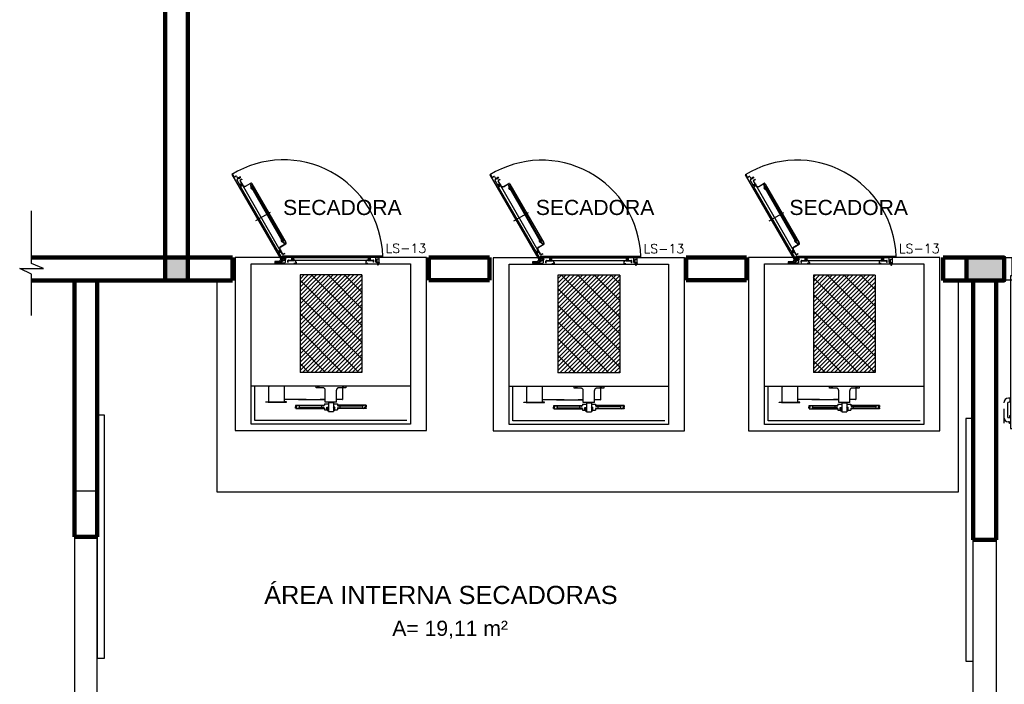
# Model space of a CAD drawing. Header units: metres. Extents: x -44 to 208, y -13 to 238.
# Tile 29 of 154: x 22.41 to 28.93, y 91.76 to 96.15. Entities that reach past the tile are written whole.
import ezdxf

# ---------------------------------------------------------------- set-up
doc = ezdxf.new("R2010")
doc.units = ezdxf.units.M
doc.header["$MEASUREMENT"] = 0
doc.linetypes.add('DASHED', pattern=[19.05, 12.7, -6.35])
doc.layers.add('ALV-ALT', color=7, linetype='Continuous', lineweight=90)
for name, color, linetype in [('ESQ-POR', 3, 'Continuous'), ('EST-LAJ', 6, 'Continuous'), ('HTC-EST', 253, 'Continuous'), ('LAY-COR', 31, 'Continuous'), ('PAREDES', 4, 'Continuous'), ('PIS-DSN', 40, 'Continuous'), ('TXT-AMB', 25, 'Continuous'), ('TXT-ESP', 40, 'Continuous')]:
    doc.layers.add(name, color=color, linetype=linetype)
doc.styles.add('20--4-0', font='romans.shx', dxfattribs={"height": 0.08})
doc.styles.add('Texto Ambiente 1-50', font='arial.ttf', dxfattribs={"height": 0.12})
doc.styles.add('Texto Especificacao 1-50', font='arial.ttf', dxfattribs={"height": 0.1})

# ---------------------------------------------------------------- blocks, each defined once
blk = doc.blocks.new('LS-13')
h = blk.add_hatch()
h.set_pattern_fill('GRATE', color=256, scale=0.031039, angle=405, style=0)
h.set_pattern_definition([(45, (-179.50742, 62.518089), (-0.017420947, 0.017420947), []), (135, (-179.50742, 62.51809), (-0.0696838, -0.0696838), [])])
h.paths.add_polyline_path([(-158.5199, 55.5204), (-159.0372, 55.5204), (-159.0372, 54.7051), (-158.5199, 54.7051)])
for p, q in [((-159.6073, 56.3603), (-159.1874, 55.6329)), ((-159.6033, 56.3638), (-159.6069, 56.3617)), ((-159.6019, 56.3634), (-159.588, 56.3392)), ((-159.5708, 56.3467), (-159.5851, 56.3385)), ((-159.5694, 56.3464), (-159.5601, 56.3302)), ((-159.5358, 56.3359), (-159.5663, 56.3183)), ((-159.5389, 56.3412), (-159.5586, 56.3299)), ((-159.5515, 56.334), (-159.5484, 56.3286)), ((-159.5514, 56.34), (-159.5431, 56.3257)), ((-159.551, 56.3342), (-159.5479, 56.3289)), ((-159.5466, 56.3368), (-159.5434, 56.3315)), ((-159.5461, 56.3371), (-159.543, 56.3317)), ((-159.5375, 56.3409), (-159.5355, 56.3373)), ((-159.5671, 56.3154), (-159.5448, 56.2769)), ((-159.5445, 56.2652), (-159.5136, 56.283)), ((-159.542, 56.2762), (-159.5264, 56.2852)), ((-159.183, 55.6925), (-159.5389, 56.309)), ((-159.5227, 56.2807), (-159.5379, 56.272)), ((-159.5379, 56.272), (-159.5379, 56.269)), ((-159.5353, 56.2675), (-159.5379, 56.272)), ((-159.5353, 56.2675), (-159.5379, 56.269)), ((-159.5252, 56.3217), (-159.5374, 56.3146)), ((-159.5139, 56.2697), (-159.5372, 56.31)), ((-159.5242, 56.3199), (-159.5364, 56.3128)), ((-159.5229, 56.2812), (-159.5364, 56.2734)), ((-159.5364, 56.2734), (-159.5332, 56.2681)), ((-159.5353, 56.2675), (-159.5201, 56.2763)), ((-159.2241, 55.7214), (-159.5345, 56.259)), ((-159.5337, 56.2618), (-159.5181, 56.2708)), ((-159.5332, 56.2681), (-159.5198, 56.2758)), ((-159.5252, 56.3217), (-159.5242, 56.3199)), ((-159.525, 56.2848), (-159.5177, 56.2722)), ((-159.5232, 56.2816), (-159.5214, 56.2827)), ((-159.5195, 56.2754), (-159.5178, 56.2764)), ((-159.4927, 56.264), (-159.4488, 56.2894)), ((-159.4924, 56.2618), (-159.4477, 56.2876)), ((-159.4521, 56.2683), (-159.4402, 56.2477)), ((-159.4506, 56.2739), (-159.4426, 56.2786)), ((-159.4504, 56.2693), (-159.4385, 56.2487)), ((-159.4496, 56.2722), (-159.4415, 56.2768)), ((-159.4449, 56.2868), (-159.4418, 56.2814)), ((-159.4439, 56.254), (-159.4421, 56.255)), ((-159.4431, 56.2878), (-159.44, 56.2825)), ((-159.4416, 56.2469), (-159.4371, 56.2495)), ((-159.4416, 56.2469), (-159.1881, 55.8079)), ((-159.44, 56.2825), (-159.1565, 55.7914)), ((-159.4371, 56.2495), (-159.1836, 55.8104)), ((-159.4365, 56.257), (-159.1768, 55.8072)), ((-159.5358, 56.2365), (-159.5273, 56.2342)), ((-159.5273, 56.2342), (-159.511, 56.2059)), ((-159.5158, 56.2019), (-159.5113, 56.2044)), ((-159.5072, 56.1994), (-159.2737, 55.7949)), ((-159.2869, 56.0435), (-159.4099, 55.9725)), ((-159.2642, 55.7661), (-159.2598, 55.7687)), ((-159.2583, 55.7683), (-159.2451, 55.7454)), ((-159.1999, 55.7569), (-159.156, 55.7822)), ((-159.1988, 55.7551), (-159.1549, 55.7804)), ((-159.1881, 55.8079), (-159.1836, 55.8104)), ((-159.1749, 55.788), (-159.1868, 55.8086)), ((-159.1731, 55.7891), (-159.185, 55.8097)), ((-159.1831, 55.8024), (-159.1814, 55.8034)), ((-159.1702, 55.7883), (-159.1622, 55.793)), ((-159.1692, 55.7865), (-159.1611, 55.7912)), ((-159.1552, 55.785), (-159.1583, 55.7904)), ((-159.1534, 55.7861), (-159.1565, 55.7914)), ((-159.2474, 55.7369), (-159.2451, 55.7454)), ((-159.2237, 55.7096), (-159.1935, 55.7271)), ((-159.2213, 55.7206), (-159.2057, 55.7296)), ((-159.2019, 55.7252), (-159.2172, 55.7164)), ((-159.2172, 55.7164), (-159.2172, 55.7134)), ((-159.2146, 55.7119), (-159.2172, 55.7164)), ((-159.2146, 55.7119), (-159.2172, 55.7134)), ((-159.2022, 55.7257), (-159.2156, 55.7179)), ((-159.2156, 55.7179), (-159.2125, 55.7125)), ((-159.2146, 55.7119), (-159.1993, 55.7207)), ((-159.2137, 55.7035), (-159.1894, 55.6614)), ((-159.213, 55.7063), (-159.1974, 55.7153)), ((-159.2125, 55.7125), (-159.1991, 55.7203)), ((-159.1852, 55.6667), (-159.2121, 55.633)), ((-159.1812, 55.6935), (-159.2045, 55.7339)), ((-159.2042, 55.7293), (-159.197, 55.7167)), ((-159.2006, 55.7271), (-159.2024, 55.7261)), ((-159.197, 55.7209), (-159.1988, 55.7198)), ((-159.17, 55.6702), (-159.1866, 55.6606)), ((-159.1852, 55.6439), (-159.1852, 55.6762)), ((-159.1624, 55.6667), (-159.1852, 55.6667)), ((-158.344, 55.6775), (-159.1839, 55.6775)), ((-159.1662, 55.6998), (-159.1784, 55.6928)), ((-159.1652, 55.698), (-159.1774, 55.691)), ((-159.1672, 55.6694), (-159.1568, 55.6515)), ((-159.1652, 55.698), (-159.1662, 55.6998)), ((-159.1097, 55.6651), (-159.1583, 55.6651)), ((-159.0993, 55.6707), (-159.0993, 55.6358)), ((-159.089, 55.6651), (-158.4682, 55.6651)), ((-159.0638, 55.6775), (-159.0576, 55.6713)), ((-159.0312, 55.6713), (-159.0576, 55.6713)), ((-159.0302, 55.6775), (-159.0302, 55.6723)), ((-158.5334, 55.6713), (-159.0005, 55.6713)), ((-158.527, 55.6775), (-158.527, 55.6723)), ((-158.4932, 55.6713), (-158.526, 55.6713)), ((-158.487, 55.6775), (-158.4932, 55.6713)), ((-158.4578, 55.6707), (-158.4578, 55.6351)), ((-158.403, 55.6651), (-158.4475, 55.6651)), ((-158.374, 55.6527), (-158.374, 55.6692)), ((-158.344, 55.6713), (-158.372, 55.6713)), ((-158.343, 55.6723), (-158.343, 55.6765)), ((-159.4459, 54.2719), (-159.4459, 55.6145)), ((-159.4459, 55.6145), (-158.1112, 55.6145)), ((-159.2493, 55.632), (-159.2493, 55.6237)), ((-159.2115, 55.633), (-159.2483, 55.633)), ((-159.2483, 55.6227), (-159.1624, 55.6227)), ((-159.2473, 55.6207), (-159.2473, 55.6145)), ((-159.1945, 55.6207), (-159.2473, 55.6207)), ((-159.1945, 55.6145), (-159.2473, 55.6145)), ((-159.2364, 55.6289), (-159.24, 55.633)), ((-159.239, 55.6227), (-159.239, 55.6207)), ((-159.2364, 55.6227), (-159.2364, 55.6289)), ((-159.2359, 55.6206), (-159.2359, 55.6145)), ((-159.2353, 55.6207), (-159.2353, 55.6145)), ((-159.2282, 55.6207), (-159.2282, 55.6145)), ((-159.2276, 55.6206), (-159.2276, 55.6145)), ((-159.2271, 55.6289), (-159.2235, 55.633)), ((-159.2271, 55.6227), (-159.2271, 55.6289)), ((-159.2245, 55.6227), (-159.2245, 55.6207)), ((-159.2115, 55.633), (-159.1935, 55.633)), ((-159.1945, 55.6207), (-159.1945, 55.6145)), ((-159.1924, 55.632), (-159.1924, 55.6237)), ((-159.1576, 55.6487), (-159.1856, 55.6325)), ((-159.1624, 55.6418), (-159.1831, 55.6418)), ((-159.1604, 55.6646), (-159.1604, 55.6248)), ((-159.1604, 55.6439), (-159.1604, 55.663)), ((-159.1386, 55.6258), (-159.1386, 55.6399)), ((-159.1386, 55.6258), (-159.1366, 55.6258)), ((-159.1366, 55.6258), (-159.1366, 55.6399)), ((-159.1345, 55.644), (-158.4227, 55.644)), ((-159.1345, 55.6419), (-159.0879, 55.6419)), ((-159.1076, 55.663), (-159.1076, 55.645)), ((-159.0921, 55.644), (-159.1066, 55.644)), ((-159.1029, 55.6419), (-159.1029, 55.644)), ((-159.0962, 55.6595), (-159.1024, 55.6595)), ((-159.1024, 55.6595), (-159.1024, 55.644)), ((-159.1019, 55.6616), (-159.0993, 55.6631)), ((-159.1019, 55.6616), (-159.0967, 55.6616)), ((-159.1019, 55.6616), (-159.1019, 55.644)), ((-159.0967, 55.6616), (-159.0993, 55.6631)), ((-159.0967, 55.644), (-159.0967, 55.6616)), ((-159.0962, 55.644), (-159.0962, 55.6595)), ((-159.0957, 55.6419), (-159.0957, 55.644)), ((-159.091, 55.663), (-159.091, 55.645)), ((-159.0838, 55.6227), (-159.0838, 55.6207)), ((-159.0838, 55.6145), (-159.0838, 55.6227)), ((-159.0817, 55.6145), (-159.0817, 55.6227)), ((-159.0724, 55.6264), (-159.0724, 55.6145)), ((-159.0703, 55.6264), (-159.0703, 55.6145)), ((-158.4868, 55.6272), (-158.4868, 55.6145)), ((-158.4847, 55.6264), (-158.4847, 55.6145)), ((-158.4754, 55.6227), (-158.4754, 55.6145)), ((-158.4734, 55.6227), (-158.4734, 55.6207)), ((-158.4734, 55.6227), (-158.4734, 55.6145)), ((-158.4692, 55.6419), (-158.4227, 55.6419)), ((-158.4661, 55.663), (-158.4661, 55.645)), ((-158.4506, 55.644), (-158.4651, 55.644)), ((-158.4615, 55.644), (-158.4615, 55.6419)), ((-158.4547, 55.6595), (-158.4609, 55.6595)), ((-158.4609, 55.6595), (-158.4609, 55.644)), ((-158.4604, 55.6616), (-158.4578, 55.6631)), ((-158.4604, 55.6616), (-158.4553, 55.6616)), ((-158.4604, 55.6616), (-158.4604, 55.644)), ((-158.4553, 55.6616), (-158.4578, 55.6631)), ((-158.4553, 55.644), (-158.4553, 55.6616)), ((-158.4547, 55.644), (-158.4547, 55.6595)), ((-158.4542, 55.644), (-158.4542, 55.6419)), ((-158.4496, 55.663), (-158.4496, 55.645)), ((-158.4206, 55.6258), (-158.4206, 55.6399)), ((-158.4185, 55.6258), (-158.4206, 55.6258)), ((-158.4185, 55.6258), (-158.4185, 55.6399)), ((-158.3896, 55.6392), (-158.4061, 55.6392)), ((-158.4009, 55.6279), (-158.4009, 55.663)), ((-158.3947, 55.6423), (-158.4009, 55.6423)), ((-158.3947, 55.6418), (-158.4009, 55.6418)), ((-158.3947, 55.6367), (-158.4009, 55.6367)), ((-158.3947, 55.6361), (-158.4009, 55.6361)), ((-158.3958, 55.6268), (-158.3999, 55.6268)), ((-158.3947, 55.6279), (-158.3947, 55.6506)), ((-158.3751, 55.6517), (-158.3937, 55.6517)), ((-158.3927, 55.6227), (-158.3927, 55.6207)), ((-158.3906, 55.6227), (-158.3906, 55.6144)), ((-158.3782, 55.6144), (-158.3906, 55.6144)), ((-158.3904, 55.6098), (-158.3904, 55.6139)), ((-158.3889, 55.6092), (-158.3799, 55.6092)), ((-158.3875, 55.6268), (-158.3875, 55.6248)), ((-158.3875, 55.6092), (-158.3875, 55.6056)), ((-158.387, 55.6051), (-158.3875, 55.6056)), ((-158.3875, 55.6056), (-158.3813, 55.6056)), ((-158.3874, 55.6098), (-158.3874, 55.6139)), ((-158.387, 55.6268), (-158.387, 55.6248)), ((-158.387, 55.6092), (-158.387, 55.6051)), ((-158.387, 55.6051), (-158.3818, 55.6051)), ((-158.3844, 55.6289), (-158.3844, 55.603)), ((-158.3818, 55.6268), (-158.3818, 55.6248)), ((-158.3818, 55.6092), (-158.3818, 55.6051)), ((-158.3818, 55.6051), (-158.3813, 55.6056)), ((-158.3814, 55.6098), (-158.3814, 55.6139)), ((-158.3813, 55.6268), (-158.3813, 55.6248)), ((-158.3813, 55.6092), (-158.3813, 55.6056)), ((-158.3784, 55.6098), (-158.3784, 55.6139)), ((-158.3782, 55.6227), (-158.3782, 55.6144)), ((-158.3761, 55.6227), (-158.3761, 55.6207)), ((-158.1112, 55.6145), (-158.1112, 54.2719)), ((-158.5199, 55.5204), (-159.0372, 55.5204)), ((-159.0372, 55.5204), (-159.0372, 54.7051)), ((-158.5199, 55.5204), (-158.5199, 54.7051)), ((-158.5199, 54.7051), (-159.0372, 54.7051)), ((-159.4459, 54.5925), (-158.1112, 54.5925)), ((-159.4149, 54.303), (-159.4149, 54.5925)), ((-158.1112, 54.2719), (-159.4459, 54.2719)), ((-158.1423, 54.303), (-159.4149, 54.303))]:
    blk.add_line(p, q)
at = {"linetype": 'DASHED'}
for p, q in [((-159.2904, 54.5925), (-159.3016, 54.5813)), ((-159.3016, 54.5813), (-159.3016, 54.4595)), ((-159.1709, 54.5925), (-159.1709, 54.4595)), ((-158.9027, 54.576), (-158.9027, 54.5925)), ((-158.8458, 54.576), (-158.9027, 54.576)), ((-158.8867, 54.576), (-158.8867, 54.5925)), ((-158.8774, 54.576), (-158.8774, 54.5925)), ((-158.8251, 54.4549), (-158.8251, 54.5553)), ((-158.732, 54.4549), (-158.732, 54.5553)), ((-158.6544, 54.576), (-158.7113, 54.576)), ((-158.6814, 54.576), (-158.6814, 54.479)), ((-158.6798, 54.576), (-158.6798, 54.5925)), ((-158.6705, 54.576), (-158.6705, 54.5925)), ((-158.6544, 54.5925), (-158.6544, 54.576)), ((-159.3223, 54.4566), (-159.3223, 54.4579)), ((-159.3223, 54.4579), (-159.3032, 54.4579)), ((-159.3032, 54.4566), (-159.3223, 54.4566)), ((-159.3032, 54.4579), (-159.1694, 54.4579)), ((-159.3032, 54.4566), (-159.1694, 54.4566)), ((-158.9861, 54.479), (-159.1709, 54.479)), ((-159.1503, 54.4579), (-159.1694, 54.4579)), ((-159.1694, 54.4566), (-159.1503, 54.4566)), ((-159.1503, 54.4566), (-159.1503, 54.4579)), ((-159.0734, 54.4311), (-159.0734, 54.4275)), ((-159.0734, 54.4311), (-158.8329, 54.4311)), ((-159.0507, 54.479), (-158.8251, 54.479)), ((-159.0445, 54.4249), (-159.0507, 54.4311)), ((-158.8251, 54.479), (-158.8671, 54.479)), ((-158.8329, 54.4296), (-158.835, 54.4296)), ((-158.835, 54.4296), (-158.835, 54.4296)), ((-158.8329, 54.442), (-158.7993, 54.442)), ((-158.8329, 54.442), (-158.8329, 54.4296)), ((-158.732, 54.4549), (-158.8251, 54.4549)), ((-158.7993, 54.4549), (-158.7579, 54.4549)), ((-158.7993, 54.453), (-158.7579, 54.453)), ((-158.7993, 54.453), (-158.7993, 54.3773)), ((-158.798, 54.453), (-158.798, 54.4549)), ((-158.7592, 54.4549), (-158.7592, 54.453)), ((-158.7579, 54.453), (-158.7579, 54.3773)), ((-158.7579, 54.442), (-158.7243, 54.442)), ((-158.6834, 54.479), (-158.732, 54.479)), ((-158.7243, 54.442), (-158.7243, 54.4296)), ((-158.4837, 54.4311), (-158.7243, 54.4311)), ((-158.7243, 54.4296), (-158.7222, 54.4296)), ((-158.7222, 54.4296), (-158.7222, 54.4296)), ((-158.6834, 54.479), (-158.6814, 54.479)), ((-158.5127, 54.4249), (-158.5065, 54.4311)), ((-158.4837, 54.4311), (-158.4837, 54.4275)), ((-159.0641, 54.4239), (-159.0741, 54.4277)), ((-159.0741, 54.4277), (-159.0741, 54.4179)), ((-159.0641, 54.4218), (-159.0741, 54.4179)), ((-159.0641, 54.4125), (-159.0741, 54.4164)), ((-159.0741, 54.4065), (-159.0741, 54.4164)), ((-159.0641, 54.4104), (-159.0741, 54.4065)), ((-159.0734, 54.4182), (-159.0734, 54.4161)), ((-159.0734, 54.4068), (-159.0734, 54.4032)), ((-159.0734, 54.4032), (-158.8329, 54.4032)), ((-159.0658, 54.4246), (-159.0658, 54.4211)), ((-159.0658, 54.4097), (-159.0658, 54.4132)), ((-159.0641, 54.4239), (-159.0641, 54.4218)), ((-159.0641, 54.4104), (-159.0641, 54.4125)), ((-159.0445, 54.4094), (-159.0507, 54.4032)), ((-158.8396, 54.4249), (-159.0445, 54.4249)), ((-158.8396, 54.4094), (-159.0445, 54.4094)), ((-158.8329, 54.4047), (-158.835, 54.4047)), ((-158.835, 54.4047), (-158.835, 54.4047)), ((-158.8329, 54.4047), (-158.8329, 54.3923)), ((-158.8329, 54.3923), (-158.8122, 54.3923)), ((-158.8122, 54.413), (-158.7993, 54.413)), ((-158.8122, 54.3923), (-158.8122, 54.413)), ((-158.7993, 54.3923), (-158.8122, 54.413)), ((-158.7993, 54.413), (-158.8122, 54.3923)), ((-158.8122, 54.413), (-158.7993, 54.413)), ((-158.8122, 54.3923), (-158.8122, 54.413)), ((-158.7993, 54.3923), (-158.8122, 54.3923)), ((-158.8109, 54.3923), (-158.8109, 54.3866)), ((-158.8109, 54.3866), (-158.8006, 54.3866)), ((-158.8109, 54.3866), (-158.8104, 54.3861)), ((-158.8104, 54.3861), (-158.8011, 54.3861)), ((-158.7993, 54.3773), (-158.7579, 54.3773)), ((-158.745, 54.413), (-158.7579, 54.413)), ((-158.745, 54.3923), (-158.7579, 54.413)), ((-158.745, 54.413), (-158.7579, 54.3923)), ((-158.7579, 54.413), (-158.745, 54.413)), ((-158.7579, 54.3923), (-158.745, 54.3923)), ((-158.7462, 54.3866), (-158.7566, 54.3866)), ((-158.7468, 54.3861), (-158.7561, 54.3861)), ((-158.7462, 54.3866), (-158.7468, 54.3861)), ((-158.7462, 54.3923), (-158.7462, 54.3866)), ((-158.745, 54.3923), (-158.745, 54.413)), ((-158.745, 54.3923), (-158.745, 54.413)), ((-158.745, 54.3923), (-158.7243, 54.3923)), ((-158.7243, 54.4047), (-158.7222, 54.4047)), ((-158.7243, 54.4047), (-158.7243, 54.3923)), ((-158.4837, 54.4032), (-158.7243, 54.4032)), ((-158.7222, 54.4047), (-158.7222, 54.4047)), ((-158.7175, 54.4249), (-158.5127, 54.4249)), ((-158.7175, 54.4094), (-158.5127, 54.4094)), ((-158.5127, 54.4094), (-158.5065, 54.4032)), ((-158.493, 54.4239), (-158.483, 54.4277)), ((-158.493, 54.4239), (-158.493, 54.4218)), ((-158.493, 54.4218), (-158.483, 54.4179)), ((-158.493, 54.4125), (-158.483, 54.4164)), ((-158.493, 54.4104), (-158.493, 54.4125)), ((-158.493, 54.4104), (-158.483, 54.4065)), ((-158.4913, 54.4246), (-158.4913, 54.4211)), ((-158.4913, 54.4097), (-158.4913, 54.4132)), ((-158.4837, 54.4182), (-158.4837, 54.4161)), ((-158.4837, 54.4068), (-158.4837, 54.4032)), ((-158.483, 54.4277), (-158.483, 54.4179)), ((-158.483, 54.4065), (-158.483, 54.4164))]:
    blk.add_line(p, q, dxfattribs=at)
for points in [[(-157.9767, 55.6675), (-159.5804, 55.6675), (-159.5804, 54.219), (-157.9767, 54.219)], [(-158.374, 55.6517), (-158.3947, 55.6517), (-158.3947, 55.6268), (-158.374, 55.6268)], [(-158.374, 55.6227), (-158.3947, 55.6227), (-158.3947, 55.6248), (-158.374, 55.6248)]]:
    blk.add_lwpolyline(points, close=True)
blk.add_circle((-159.1728, 55.6542), 0.00491)
blk.add_circle((-159.1728, 55.6542), 0.00491)
blk.add_circle((-159.1728, 55.6542), 0.00491)
blk.add_circle((-159.1728, 55.6542), 0.00491)
for centre, radius, start, end in [((-159.1728, 55.6542), 0.8291, 1.60901, 121.60901), ((-159.6064, 56.3608), 0.00103, 120, 210), ((-159.6028, 56.3629), 0.00103, 30, 120), ((-159.5862, 56.3403), 0.00207, 210, 300), ((-159.5703, 56.3458), 0.00103, 30, 120), ((-159.5592, 56.3307), 0.00103, 210, 300), ((-159.5384, 56.3403), 0.00103, 30, 120), ((-159.5364, 56.3368), 0.00103, 300, 30), ((-159.5653, 56.3165), 0.00207, 120, 210), ((-159.543, 56.2779), 0.00207, 210, 300), ((-159.5354, 56.311), 0.00414, 120, 210), ((-159.5354, 56.311), 0.00207, 120, 210), ((-159.5327, 56.26), 0.00207, 120, 210), ((-159.5259, 56.2843), 0.00103, 30, 120), ((-159.5186, 56.2717), 0.00103, 300, 30), ((-159.5004, 56.2774), 0.0176, 210, 300), ((-159.5004, 56.2774), 0.0155, 210, 300), ((-159.4486, 56.2704), 0.00414, 120, 210), ((-159.4346, 56.2536), 0.0167, 155.89474, 258.0157), ((-159.4486, 56.2704), 0.00207, 120, 210), ((-159.4489, 56.26), 0.00103, 30, 155.89474), ((-159.4467, 56.2858), 0.00414, 30, 120), ((-159.4467, 56.2858), 0.00207, 30, 120), ((-159.4448, 56.2624), 0.00103, 84.10526, 210), ((-159.4464, 56.2468), 0.0167, 341.9843, 84.10526), ((-159.4436, 56.2804), 0.00207, 300, 30), ((-159.4436, 56.2804), 0.00414, 300, 30), ((-159.5118, 56.2053), 0.00103, 300, 30), ((-159.4378, 56.2383), 0.00103, 258.0157, 30), ((-159.4316, 56.2419), 0.00103, 210, 341.9843), ((-159.2592, 55.7678), 0.00103, 30, 120), ((-159.1911, 55.7416), 0.0176, 120, 210), ((-159.1911, 55.7416), 0.0155, 120, 210), ((-159.1788, 55.8106), 0.0167, 161.9843, 264.10526), ((-159.1937, 55.8154), 0.00103, 30, 161.9843), ((-159.1874, 55.819), 0.00103, 78.0157, 210), ((-159.1906, 55.8037), 0.0167, 335.89474, 78.0157), ((-159.1804, 55.795), 0.00103, 264.10526, 30), ((-159.1764, 55.7973), 0.00103, 210, 335.89474), ((-159.1713, 55.7901), 0.00414, 210, 300), ((-159.1713, 55.7901), 0.00207, 210, 300), ((-159.1601, 55.7894), 0.00414, 30, 120), ((-159.1601, 55.7894), 0.00207, 30, 120), ((-159.157, 55.784), 0.00207, 300, 30), ((-159.157, 55.784), 0.00414, 300, 30), ((-159.2223, 55.7224), 0.00207, 210, 300), ((-159.2119, 55.7045), 0.00207, 120, 210), ((-159.2051, 55.7287), 0.00103, 30, 120), ((-159.1979, 55.7162), 0.00103, 300, 30), ((-159.1839, 55.6762), 0.00127, 90, 180), ((-159.1795, 55.6946), 0.00414, 210, 300), ((-159.1795, 55.6946), 0.00207, 210, 300), ((-159.169, 55.6684), 0.00207, 30, 120), ((-159.1624, 55.6646), 0.00207, 0, 90), ((-159.1583, 55.663), 0.00207, 90, 180), ((-159.1097, 55.663), 0.00207, 0, 90), ((-159.089, 55.663), 0.00207, 90, 180), ((-159.0312, 55.6723), 0.00103, 270, 0), ((-158.526, 55.6723), 0.00103, 180, 270), ((-158.4682, 55.663), 0.00207, 0, 90), ((-158.4475, 55.663), 0.00207, 90, 180), ((-158.403, 55.663), 0.00207, 0, 90), ((-158.372, 55.6692), 0.00207, 90, 180), ((-158.344, 55.6765), 0.00103, 0, 90), ((-158.344, 55.6723), 0.00103, 270, 0), ((-159.2483, 55.632), 0.00103, 90, 180), ((-159.2483, 55.6237), 0.00103, 180, 270), ((-159.1935, 55.632), 0.00103, 0, 90), ((-159.1935, 55.6237), 0.00103, 270, 0), ((-159.1876, 55.6624), 0.00207, 210, 300), ((-159.1863, 55.6336), 0.00127, 210, 300), ((-159.1831, 55.6439), 0.00207, 180, 270), ((-159.1624, 55.6439), 0.00207, 270, 0), ((-159.1624, 55.6248), 0.00207, 270, 0), ((-159.1586, 55.6505), 0.00207, 300, 30), ((-159.1345, 55.6399), 0.00414, 90, 180), ((-159.1345, 55.6399), 0.00207, 90, 180), ((-159.1066, 55.645), 0.00103, 180, 270), ((-159.0921, 55.645), 0.00103, 270, 0), ((-159.0879, 55.6264), 0.0176, 0, 90), ((-159.0879, 55.6264), 0.0155, 0, 90), ((-158.4692, 55.6264), 0.0176, 90, 180), ((-158.4692, 55.6264), 0.0155, 90, 180), ((-158.4651, 55.645), 0.00103, 180, 270), ((-158.4506, 55.645), 0.00103, 270, 0), ((-158.4227, 55.6399), 0.00414, 0, 90), ((-158.4227, 55.6399), 0.00207, 0, 90), ((-158.3999, 55.6279), 0.00103, 180, 270), ((-158.3958, 55.6279), 0.00103, 270, 0), ((-158.3937, 55.6506), 0.00103, 90, 180), ((-158.3889, 55.6121), 0.00228, 49.04638, 130.95362), ((-158.3889, 55.6115), 0.00228, 229.04638, 310.95362), ((-158.3844, 55.6061), 0.00828, 68.84797, 111.15203), ((-158.3844, 55.6175), 0.00828, 248.84797, 291.15203), ((-158.3799, 55.6121), 0.00228, 49.04638, 130.95362), ((-158.3799, 55.6115), 0.00228, 229.04638, 310.95362), ((-158.3751, 55.6527), 0.00103, 270, 0)]:
    blk.add_arc(centre, radius, start, end)
for centre, radius, start, end in [((-158.8458, 54.5553), 0.0207, 0, 90), ((-158.7113, 54.5553), 0.0207, 90, 180), ((-159.3032, 54.4595), 0.00155, 270, 0), ((-159.1694, 54.4595), 0.00155, 180, 270), ((-158.8396, 54.4296), 0.00466, 270, 0), ((-158.7175, 54.4296), 0.00466, 180, 270), ((-159.058, 54.4171), 0.0156, 330.13717, 29.86283), ((-158.8406, 54.4171), 0.0156, 150.13717, 209.86283), ((-158.8396, 54.4047), 0.00466, 0, 90), ((-158.7175, 54.4047), 0.00466, 90, 180), ((-158.7166, 54.4171), 0.0156, 330.13717, 29.86283), ((-158.4992, 54.4171), 0.0156, 150.13717, 209.86283)]:
    blk.add_arc(centre, radius, start, end, dxfattribs=at)
for points, knots in [([(-159.5121, 56.1954), (-159.5114, 56.1971), (-159.5097, 56.2017), (-159.5027, 56.1972), (-159.5006, 56.1993), (-159.5003, 56.1998)], [0, 0, 0, 0, 4.479743, 12.311626, 14.143976, 14.143976, 14.143976, 14.143976]), ([(-159.2771, 55.7884), (-159.2765, 55.7915), (-159.2753, 55.7968), (-159.2689, 55.7931), (-159.2675, 55.7949), (-159.2671, 55.7958)], [0, 0, 0, 0, 7.059113, 11.830843, 14.664408, 14.664408, 14.664408, 14.664408]), ([(-159.0044, 55.6775), (-159.002, 55.6754), (-158.9981, 55.6718), (-159.0044, 55.668), (-159.0036, 55.6659), (-159.003, 55.6651)], [0, 0, 0, 0, 7.059113, 11.830843, 14.664408, 14.664408, 14.664408, 14.664408]), ([(-158.5345, 55.6775), (-158.5333, 55.6761), (-158.5302, 55.6723), (-158.5376, 55.6685), (-158.5368, 55.6656), (-158.5365, 55.6651)], [0, 0, 0, 0, 4.479743, 12.311626, 14.143976, 14.143976, 14.143976, 14.143976])]:
    blk.add_open_spline(points, degree=3, knots=knots)
at = {"style": '20--4-0', "text_generation_flag": 6}
blk.add_text('LS-13', height=0.0776, rotation=180, dxfattribs=at).set_placement((-158.3217, 55.7043))
blk = doc.blocks.new('PORTA 140')
at = {"layer": 'ESQ-POR'}
for p, q in [((-143.3117, 48.139), (-143.2617, 48.139)), ((-143.2617, 48.139), (-143.2617, 48.019)), ((-141.9117, 48.1388), (-141.9117, 48.0188)), ((-141.8617, 48.1388), (-141.9117, 48.1388)), ((-143.2717, 48.019), (-143.2717, 47.989)), ((-143.2617, 48.019), (-143.2717, 48.019)), ((-141.9117, 48.0188), (-141.9017, 48.0188)), ((-141.9017, 48.0188), (-141.9017, 47.9888)), ((-143.2417, 47.989), (-143.3117, 47.989)), ((-143.2717, 47.989), (-143.2717, 47.009)), ((-143.2417, 47.009), (-143.2446, 47.989)), ((-141.9317, 47.5688), (-141.9317, 47.9888)), ((-141.9317, 47.9888), (-141.9017, 47.9888)), ((-141.9017, 47.9888), (-141.9017, 47.5688)), ((-141.9017, 47.9888), (-141.8617, 47.9888)), ((-141.9751, 47.7394), (-141.9751, 47.6443)), ((-141.9504, 47.7345), (-141.9504, 47.649)), ((-141.9325, 47.7445), (-141.9404, 47.7445)), ((-141.9325, 47.7445), (-141.9325, 47.7694)), ((-141.9009, 47.7445), (-141.9009, 47.7694)), ((-141.9009, 47.7445), (-141.8931, 47.7445)), ((-141.8831, 47.7345), (-141.8831, 47.649)), ((-141.8584, 47.7394), (-141.8584, 47.6443)), ((-141.9373, 47.6143), (-141.9451, 47.6143)), ((-141.9373, 47.639), (-141.9404, 47.639)), ((-141.9377, 47.6524), (-141.9377, 47.639)), ((-141.9317, 47.6524), (-141.9377, 47.6524)), ((-141.9373, 47.6016), (-141.9373, 47.6143)), ((-141.9317, 47.6016), (-141.9373, 47.6016)), ((-141.9017, 47.6524), (-141.8958, 47.6524)), ((-141.9017, 47.6016), (-141.8961, 47.6016)), ((-141.8961, 47.639), (-141.8931, 47.639)), ((-141.8961, 47.6143), (-141.8884, 47.6143)), ((-141.8961, 47.6016), (-141.8961, 47.6143)), ((-141.8958, 47.6524), (-141.8958, 47.639)), ((-141.9017, 47.5688), (-141.9317, 47.5688)), ((-143.2904, 47.1747), (-143.2904, 47.0892)), ((-143.2725, 47.2097), (-143.2851, 47.2097)), ((-143.2725, 47.1847), (-143.2804, 47.1847)), ((-143.2725, 47.1847), (-143.2725, 47.2097)), ((-143.2409, 47.2097), (-143.2284, 47.2097)), ((-143.2409, 47.1847), (-143.2409, 47.2097)), ((-143.2409, 47.1847), (-143.2331, 47.1847)), ((-143.2231, 47.1747), (-143.2231, 47.0892)), ((-143.1984, 47.1797), (-143.1984, 47.0845)), ((-143.2717, 47.0926), (-143.2777, 47.0926)), ((-143.2777, 47.0926), (-143.2777, 47.0792)), ((-143.2417, 47.0926), (-143.2358, 47.0926)), ((-143.2358, 47.0926), (-143.2358, 47.0792)), ((-143.2773, 47.0545), (-143.2851, 47.0545)), ((-143.2773, 47.0792), (-143.2804, 47.0792)), ((-143.2773, 47.0418), (-143.2773, 47.0545)), ((-143.2717, 47.0418), (-143.2773, 47.0418)), ((-143.2417, 47.0418), (-143.2361, 47.0418)), ((-143.2361, 47.0792), (-143.2331, 47.0792)), ((-143.2361, 47.0418), (-143.2361, 47.0545)), ((-143.2361, 47.0545), (-143.2284, 47.0545)), ((-143.2717, 47.009), (-143.2417, 47.009))]:
    blk.add_line(p, q, dxfattribs=at)
for centre, radius, start, end in [((-143.3015, 47.9972), 0.99, 273.46198, 1.24822), ((-141.8828, 47.9977), 0.429, 181.19738, 263.44863), ((-141.9451, 47.7394), 0.03, 90, 180), ((-141.9404, 47.7345), 0.01, 90, 180), ((-141.8931, 47.7345), 0.01, 0, 90), ((-141.8884, 47.7394), 0.03, 0, 90), ((-141.9451, 47.6443), 0.03, 180, 270), ((-141.9404, 47.649), 0.01, 180, 270), ((-141.8931, 47.649), 0.01, 270, 0), ((-141.8884, 47.6443), 0.03, 270, 0), ((-143.2851, 47.1797), 0.03, 90, 180), ((-143.2804, 47.1747), 0.01, 90, 180), ((-143.2331, 47.1747), 0.01, 0, 90), ((-143.2284, 47.1797), 0.03, 0, 90), ((-143.2851, 47.0845), 0.03, 180, 270), ((-143.2804, 47.0892), 0.01, 180, 270), ((-143.2331, 47.0892), 0.01, 270, 0), ((-143.2284, 47.0845), 0.03, 270, 0)]:
    blk.add_arc(centre, radius, start, end, dxfattribs=at)

msp = doc.modelspace()

# ---------------------------------------------------------------- hatches: boundary and pattern name
at = {"layer": 'HTC-EST'}
for points in [[(23.3759, 94.4253), (23.5259, 94.4253), (23.5259, 94.5753), (23.3759, 94.5753)], [(28.9259, 94.5753), (28.6759, 94.5753), (28.6759, 94.4253), (28.9259, 94.4253)]]:
    msp.add_hatch(color=256, dxfattribs=at).paths.add_polyline_path(points)

# ---------------------------------------------------------------- linework, layer by layer
at = {"layer": 'ALV-ALT'}
for p, q in [((23.3759, 94.4253), (23.3759, 111.7753)), ((23.5259, 94.4253), (23.5259, 100.6753)), ((22.4933, 94.5753), (23.8209, 94.5753)), ((23.8209, 94.5753), (23.8209, 94.4253)), ((25.1209, 94.5753), (25.5209, 94.5753)), ((25.1209, 94.5753), (25.1209, 94.4258)), ((25.5209, 94.5753), (25.5209, 94.4258)), ((27.2209, 94.5756), (26.8209, 94.5758)), ((26.8209, 94.5758), (26.8209, 94.4256)), ((27.2209, 94.5756), (27.2209, 94.4256)), ((28.9259, 94.5756), (28.5209, 94.5756)), ((28.5209, 94.5756), (28.5209, 94.4253)), ((23.8209, 94.4253), (22.4933, 94.4253)), ((22.7759, 92.7314), (22.7759, 94.4253)), ((22.9259, 92.7314), (22.9259, 94.4253)), ((25.5209, 94.4258), (25.1209, 94.4258)), ((27.2209, 94.4256), (26.8209, 94.4256)), ((28.9259, 94.4253), (28.5209, 94.4253)), ((28.721, 92.7114), (28.721, 94.4253)), ((28.871, 92.7114), (28.871, 94.4253)), ((22.9259, 92.7314), (22.7759, 92.7314)), ((28.721, 92.7114), (28.871, 92.7114))]:
    msp.add_line(p, q, dxfattribs=at)
msp.add_lwpolyline([(28.6759, 94.5753), (28.9259, 94.5753), (28.9259, 94.4253), (28.6759, 94.4253)], close=True, dxfattribs=at)
at = {"layer": 'ESQ-POR'}
msp.add_line((28.9225, 93.5762), (28.9225, 93.4811), dxfattribs=at)
at = {"layer": 'EST-LAJ'}
msp.add_lwpolyline([(22.7759, 92.7314), (22.9259, 92.7314), (22.9259, 93.0314), (22.7759, 93.0314)], close=True, dxfattribs=at)
at = {"layer": 'PAREDES'}
msp.add_line((28.9259, 94.4253), (28.9259, 94.5753), dxfattribs=at)
at = {"layer": 'PIS-DSN'}
for points in [[(22.4933, 94.1921), (22.4933, 94.4667), (22.4141, 94.5039), (22.5725, 94.5039), (22.4933, 94.5364), (22.4933, 94.8841)], [(28.621, 94.4258), (28.621, 93.0253), (23.721, 93.0253), (23.721, 94.4253)]]:
    msp.add_lwpolyline(points, dxfattribs=at)
for points in [[(28.9259, 94.5756), (30.4259, 94.5756), (30.4259, 94.4256), (28.9259, 94.4256)], [(22.9759, 93.5334), (22.9259, 93.5334), (22.9259, 91.9294), (22.9759, 91.9294)], [(28.721, 93.5134), (28.671, 93.5134), (28.671, 91.9094), (28.721, 91.9094)], [(22.9259, 92.7314), (22.7759, 92.7314), (22.7759, 91.1275), (22.9259, 91.1275)], [(28.721, 92.7114), (28.871, 92.7114), (28.871, 91.1275), (28.721, 91.1275)]]:
    msp.add_lwpolyline(points, close=True, dxfattribs=at)

# ---------------------------------------------------------------- block references
at = {"layer": 'HTC-EST', "xscale": 0.7896219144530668, "yscale": 0.7896219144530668, "zscale": 0.7896219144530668}
for p in [(149.8472, 50.621), (151.5534, 50.6186), (153.2422, 50.6191)]:
    msp.add_blockref('LS-13', p, dxfattribs=at)
at = {"layer": 'LAY-COR'}
msp.add_blockref('PORTA 140', (172.2376, 46.4366), dxfattribs=at)

# ---------------------------------------------------------------- texts
at = {"layer": 'TXT-AMB', "insert": (24.031, 92.4066), "char_height": 0.12, "width": 2.887209, "attachment_point": 1, "style": 'Texto Ambiente 1-50'}
msp.add_mtext('ÁREA INTERNA SECADORAS', dxfattribs=at)
at = {"layer": 'TXT-ESP', "style": 'Texto Especificacao 1-50'}
msp.add_text('A= 19,11 m²', height=0.1, dxfattribs=at).set_placement((24.8783, 92.0762))
at = {"layer": 'TXT-ESP', "char_height": 0.1, "width": 1.981364, "attachment_point": 1, "style": 'Texto Especificacao 1-50'}
for insert in [(24.156, 94.9571), (25.8274, 94.9571), (27.5047, 94.9571)]:
    msp.add_mtext('SECADORA', dxfattribs=dict(at, insert=insert))

doc.saveas('drawing.dxf')
